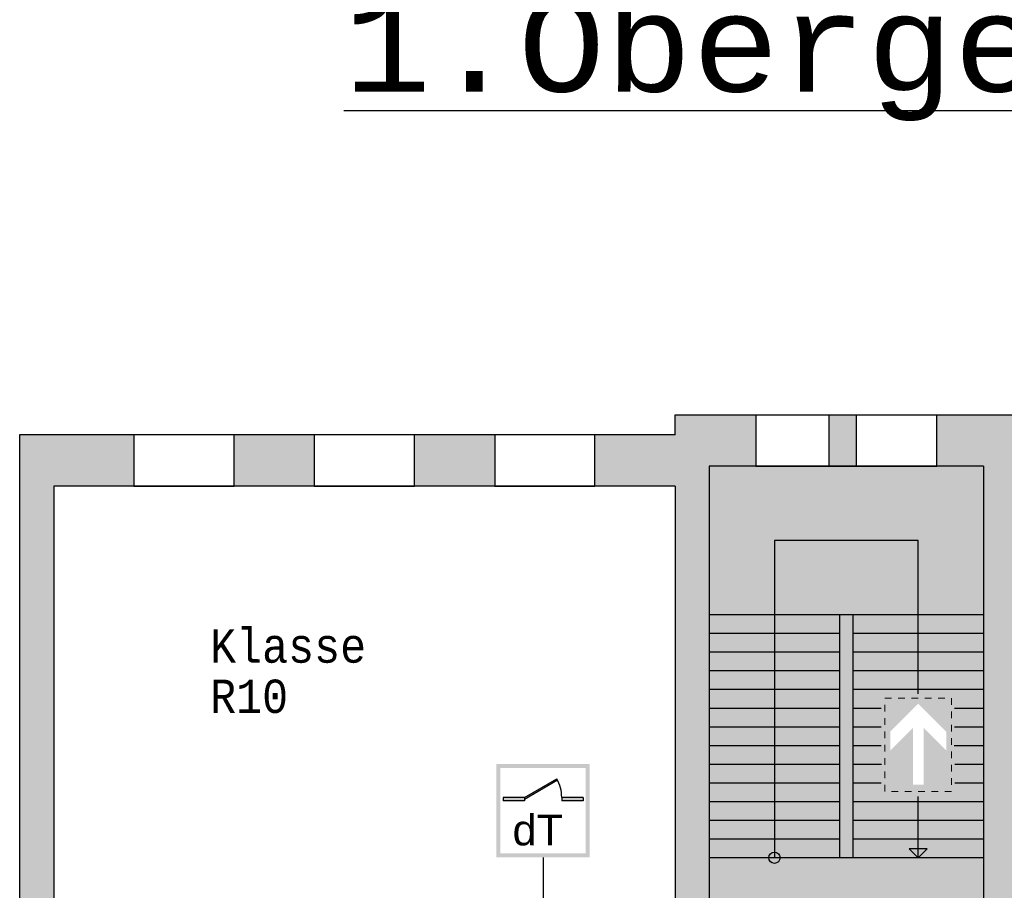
# Model space of a CAD drawing. Header units: metres. Extents: x -10.5 to 20.8, y -9 to 19.2.
# Tile 18 of 19: x -10.1 to 4.6, y 6.1 to 19.2. Entities that reach past the tile are written whole.
import ezdxf

# ---------------------------------------------------------------- set-up
doc = ezdxf.new("R2010")
doc.units = ezdxf.units.M
for name, pattern in [('AUSGEZOGEN', [0]), ('LINIE_2', [0.36, 0.2, -0.16]), ('LINIE_9', [0.0003, 0, -0.0003])]:
    doc.linetypes.add(name, pattern=pattern)
for name, color, linetype, lineweight in [('XR$1$STANDARD', 7, 'Continuous', 25), ('XR$2$STANDARD', 7, 'Continuous', 25), ('XR$3$3D-KAT-AP-SYM', 7, 'Continuous', 13), ('XR$3$STANDARD', 7, 'Continuous', 25)]:
    doc.layers.add(name, color=color, linetype=linetype, lineweight=lineweight)
doc.styles.add('ARIAL', font='ARIAL.TTF')
doc.styles.add('LUCIDACONSOLE', font='LUCON.TTF')

msp = doc.modelspace()

# ---------------------------------------------------------------- hatches: boundary and pattern name
at = {"layer": 'XR$2$STANDARD', "linetype": 'LINIE_2', "lineweight": 25}
for points in [[(-0.314, 13.229), (-0.314, 12.929), (-1.516, 12.929), (-1.516, 12.159), (-0.314, 12.159), (-0.314, 5.709), (-1.787, 5.709), (-1.787, 5.199), (-0.314, 5.199), (-0.314, 5.074), (0.196, 5.074), (0.196, 12.459), (0.896, 12.459), (0.896, 13.229)], [(5.566, 5.199), (5.566, 5.709), (4.816, 5.709), (4.816, 12.159), (5.486, 12.159), (5.486, 12.929), (4.816, 12.929), (4.816, 13.229), (3.606, 13.229), (3.606, 12.459), (4.306, 12.459), (4.306, 5.074), (4.816, 5.074), (4.816, 5.199)], [(-5.719, 12.159), (-5.719, 12.929), (-6.921, 12.929), (-6.921, 12.159)], [(-3.016, 12.929), (-4.219, 12.929), (-4.219, 12.159), (-3.016, 12.159)]]:
    msp.add_hatch(color=0, dxfattribs=at).paths.add_polyline_path(points)
at = {"layer": 'XR$2$STANDARD', "linetype": 'LINIE_9', "lineweight": 25}
h = msp.add_hatch(color=0, dxfattribs=at)
h.paths.add_polyline_path([(-8.421, 12.929), (-10.134, 12.929), (-10.134, 4.949), (-9.624, 4.949), (-9.624, 5.199), (-5.969, 5.199), (-5.969, 4.954), (-3.969, 4.954), (-3.969, 5.199), (-2.797, 5.199), (-2.797, 5.709), (-3.969, 5.709), (-3.969, 5.954), (-5.969, 5.954), (-5.969, 5.709), (-9.624, 5.709), (-9.624, 12.159), (-8.421, 12.159)])
h.paths.add_polyline_path([(-5.15, 5.659), (-4.787, 5.659), (-4.787, 5.252), (-5.15, 5.252)], flags=16)
h.paths.add_polyline_path([(-4.626, 5.252), (-4.626, 5.659), (-4.262, 5.659), (-4.262, 5.252)], flags=16)
h.paths.add_polyline_path([(-5.675, 5.252), (-5.675, 5.659), (-5.311, 5.659), (-5.311, 5.252)], flags=16)
at = {"layer": 'XR$2$STANDARD', "linetype": 'LINIE_9', "lineweight": 25, "true_color": 0x8cff8c}
h = msp.add_hatch(color=91, dxfattribs=at)
h.paths.add_polyline_path([(4.306, 12.459), (0.196, 12.459), (0.196, 4.974), (4.306, 4.974)])
h.paths.add_polyline_path([(3.829, 7.583), (2.829, 7.583), (2.829, 8.983), (3.829, 8.983)], flags=16)
at = {"layer": 'XR$3$STANDARD', "linetype": 'LINIE_2', "lineweight": 25}
msp.add_hatch(color=0, dxfattribs=at).paths.add_polyline_path([(1.996, 12.459), (2.406, 12.459), (2.406, 13.229), (1.996, 13.229)])
at = {"layer": 'XR$3$STANDARD', "linetype": 'AUSGEZOGEN', "lineweight": 25, "true_color": 0x00c600}
for points in [[(3.249, 8.537), (2.909, 8.197), (2.909, 8.48), (3.329, 8.9), (3.329, 8.983), (2.829, 8.983), (2.829, 7.583), (3.329, 7.583), (3.329, 7.683), (3.249, 7.683)], [(3.829, 7.583), (3.829, 8.983), (3.329, 8.983), (3.329, 8.9), (3.749, 8.48), (3.749, 8.197), (3.409, 8.537), (3.409, 7.683), (3.329, 7.683), (3.329, 7.583)]]:
    msp.add_hatch(color=92, dxfattribs=at).paths.add_polyline_path(points)
at = {"layer": 'XR$3$STANDARD', "linetype": 'AUSGEZOGEN', "lineweight": 140}
h = msp.add_hatch(color=0, dxfattribs=at)
h.paths.add_polyline_path([(-1.592, 7.994), (-2.992, 7.994), (-2.992, 6.594), (-1.592, 6.594)])
h.paths.add_polyline_path([(-2.932, 7.934), (-1.652, 7.934), (-1.652, 6.654), (-2.932, 6.654)], flags=16)
for points in [[(-2.572, 7.494), (-2.572, 7.469), (-2.076, 7.755), (-2.087, 7.774)], [(-2.572, 7.444), (-2.572, 7.494), (-2.892, 7.494), (-2.892, 7.444)], [(-1.692, 7.444), (-1.692, 7.494), (-2.012, 7.494), (-2.012, 7.444)]]:
    msp.add_hatch(color=0, dxfattribs=at).paths.add_polyline_path(points)

# ---------------------------------------------------------------- linework, layer by layer
at = {"layer": 'XR$1$STANDARD', "color": 0, "linetype": 'AUSGEZOGEN', "lineweight": 25}
for p, q in [((-0.314, 12.929), (-0.314, 13.229)), ((-0.314, 13.229), (4.816, 13.229)), ((0.896, 13.229), (0.896, 12.459)), ((1.996, 12.459), (1.996, 13.229)), ((3.606, 12.459), (3.606, 13.229)), ((-10.134, 12.929), (-10.134, -5.331)), ((-0.314, 12.929), (-10.134, 12.929)), ((-6.921, 12.929), (-8.421, 12.929)), ((-8.421, 12.929), (-8.421, 12.159)), ((-6.921, 12.159), (-6.921, 12.929)), ((-4.219, 12.929), (-5.719, 12.929)), ((-5.719, 12.929), (-5.719, 12.159)), ((-4.219, 12.159), (-4.219, 12.929)), ((-1.516, 12.929), (-3.016, 12.929)), ((-3.016, 12.929), (-3.016, 12.159)), ((-1.516, 12.159), (-1.516, 12.929)), ((4.306, 12.459), (0.196, 12.459)), ((0.196, 12.459), (0.196, 5.074)), ((0.896, 12.459), (3.606, 12.459)), ((4.306, 12.459), (4.306, 5.074)), ((-0.314, 12.159), (-9.624, 12.159)), ((-9.624, 12.159), (-9.624, 5.709)), ((-8.421, 12.159), (-6.921, 12.159)), ((-5.719, 12.159), (-4.219, 12.159)), ((-3.016, 12.159), (-1.516, 12.159)), ((-0.314, 12.159), (-0.314, 5.709))]:
    msp.add_line(p, q, dxfattribs=at)
at = {"layer": 'XR$2$STANDARD', "color": 0, "linetype": 'AUSGEZOGEN', "lineweight": 25}
msp.add_line((3.329, 11.344), (1.174, 11.344), dxfattribs=at)
at = {"layer": 'XR$3$STANDARD', "color": 0, "linetype": 'AUSGEZOGEN', "lineweight": 25}
for p, q in [((2.406, 12.459), (2.406, 13.229)), ((1.174, 11.344), (1.174, 6.589)), ((3.329, 9.048), (3.329, 11.344)), ((4.306, 10.229), (0.196, 10.229)), ((2.151, 10.229), (2.151, 6.589)), ((2.351, 10.229), (2.351, 6.589)), ((2.151, 9.949), (0.196, 9.949)), ((4.306, 9.949), (2.351, 9.949)), ((2.151, 9.669), (0.196, 9.669)), ((4.306, 9.669), (2.351, 9.669)), ((2.151, 9.389), (0.196, 9.389)), ((4.306, 9.389), (2.351, 9.389)), ((2.151, 9.109), (0.196, 9.109)), ((4.306, 9.109), (2.351, 9.109)), ((2.151, 8.829), (0.196, 8.829)), ((2.775, 8.829), (2.351, 8.829)), ((4.306, 8.829), (3.873, 8.829)), ((2.151, 8.549), (0.196, 8.549)), ((2.775, 8.549), (2.351, 8.549)), ((4.306, 8.549), (3.873, 8.549)), ((2.151, 8.269), (0.196, 8.269)), ((2.772, 8.269), (2.351, 8.269)), ((4.306, 8.269), (3.866, 8.269)), ((2.151, 7.989), (0.196, 7.989)), ((2.778, 7.989), (2.351, 7.989)), ((4.306, 7.989), (3.876, 7.989)), ((2.151, 7.709), (0.196, 7.709)), ((2.772, 7.709), (2.351, 7.709)), ((4.306, 7.709), (3.879, 7.709)), ((2.151, 7.429), (0.196, 7.429)), ((4.306, 7.429), (2.351, 7.429)), ((3.329, 6.589), (3.329, 7.508)), ((2.151, 7.149), (0.196, 7.149)), ((4.306, 7.149), (2.351, 7.149)), ((2.151, 6.869), (0.196, 6.869)), ((4.306, 6.869), (2.351, 6.869)), ((3.329, 6.589), (3.194, 6.723)), ((3.464, 6.723), (3.194, 6.723)), ((3.329, 6.589), (3.464, 6.723)), ((-2.292, 6.594), (-2.292, 6.215)), ((4.306, 6.589), (0.196, 6.589)), ((-2.292, 6.215), (-2.292, 5.453))]:
    msp.add_line(p, q, dxfattribs=at)
at = {"layer": 'XR$3$STANDARD', "color": 7, "linetype": 'LINIE_9', "lineweight": 13}
for p, q in [((2.829, 8.983), (3.829, 8.983)), ((2.829, 7.583), (2.829, 8.983)), ((3.829, 8.983), (3.829, 7.583)), ((3.829, 7.583), (2.829, 7.583))]:
    msp.add_line(p, q, dxfattribs=at)
at = {"layer": 'XR$3$STANDARD', "color": 1, "linetype": 'AUSGEZOGEN', "lineweight": 25}
for p, q in [((-2.572, 7.494), (-2.087, 7.774)), ((-2.572, 7.469), (-2.076, 7.755)), ((-2.572, 7.494), (-2.892, 7.494)), ((-2.892, 7.494), (-2.892, 7.444)), ((-2.572, 7.444), (-2.892, 7.444)), ((-2.572, 7.494), (-2.572, 7.444)), ((-1.692, 7.494), (-2.012, 7.494)), ((-2.012, 7.494), (-2.012, 7.444)), ((-1.692, 7.444), (-2.012, 7.444)), ((-1.692, 7.494), (-1.692, 7.444))]:
    msp.add_line(p, q, dxfattribs=at)
at = {"layer": 'XR$3$STANDARD', "color": 0, "linetype": 'AUSGEZOGEN', "lineweight": 25}
msp.add_circle((1.174, 6.589), 0.0849, dxfattribs=at)
at = {"layer": 'XR$3$STANDARD', "color": 1, "linetype": 'AUSGEZOGEN', "lineweight": 25}
msp.add_arc((-2.572, 7.494), 0.56, 0, 30, dxfattribs=at)

# ---------------------------------------------------------------- texts
at = {"layer": 'XR$2$STANDARD', "color": 0, "linetype": 'AUSGEZOGEN', "lineweight": 25, "insert": (-7.281, 10.013), "char_height": 0.5, "width": 2.90906, "attachment_point": 1, "line_spacing_factor": 0.903614, "style": 'LUCIDACONSOLE'}
msp.add_mtext('{\\fLucida Console|i0|b0;\\H0.500000;\\W0.920000;\\C7;Klasse}\\P{\\fLucida Console|i0|b0;\\H0.500000;\\W0.920000;\\C7;R10}\\P', dxfattribs=at)
at = {"layer": 'XR$3$3D-KAT-AP-SYM', "color": 2, "linetype": 'AUSGEZOGEN', "lineweight": 25, "insert": (-5.276, 17.634), "char_height": 1.4, "width": 21.63168, "attachment_point": 7, "style": 'LUCIDACONSOLE'}
msp.add_mtext('{\\L\\fLucida Console|i0|b0;\\H1.400000;\\W1.100000;\\C2;1.Obergeschoss\\l}\\P', dxfattribs=at)
at = {"layer": 'XR$3$STANDARD', "color": 0, "linetype": 'AUSGEZOGEN', "lineweight": 25, "insert": (-2.749, 6.768), "char_height": 0.46, "width": 0.9499, "attachment_point": 7, "style": 'ARIAL'}
msp.add_mtext('\\W1.01;dT', dxfattribs=at)

doc.saveas('drawing.dxf')
